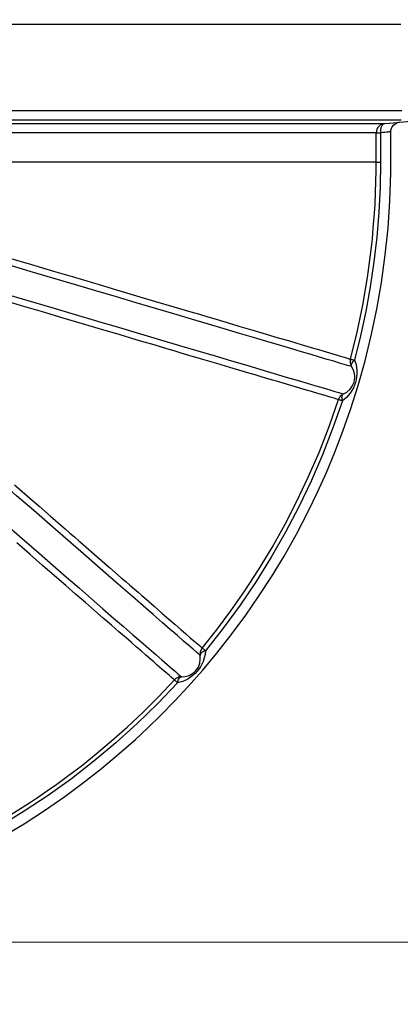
# Model space of a CAD drawing. Header units: millimetres. Extents: x 196 to 1773810, y -221320 to 153872.
# Tile 154 of 256: x 1164377 to 1164780, y -203456 to -202415. Entities that reach past the tile are written whole.
import ezdxf

# ---------------------------------------------------------------- set-up
doc = ezdxf.new("R2010")
doc.units = ezdxf.units.MM
doc.layers.get('Defpoints').update_dxf_attribs({"lineweight": 18})
for name, color, linetype, lineweight in [('00_Основной', 163, 'Continuous', 40), ('ТМ-размеры', 25, 'Continuous', 20), ('Эл.линия силовых сетей', 1, 'Continuous', 50)]:
    doc.layers.add(name, color=color, linetype=linetype, lineweight=lineweight)
doc.styles.add('SFINKS', font='SFINKS.shx', dxfattribs={"width": 0.7, "oblique": 15})
doc.styles.add('Times New Roman', font='times.ttf')
doc.dimstyles.new('кира-50', dxfattribs={"dimtxt": 150, "dimasz": 40, "dimexe": 15, "dimexo": 0, "dimgap": 20, "dimtad": 1, "dimdec": 0, "dimrnd": 5, "dimdsep": 46, "dimtxsty": 'SFINKS', "dimblk1": 'OBLIQUE', "dimblk2": 'OBLIQUE', "dimsah": 1, "dimcen": 2.5, "dimclrd": 252, "dimclre": 252, "dimclrt": 252, "dimadec": 0, "dimazin": 0, "dimtfac": 1, "dimtdec": 0, "dimtofl": 0, "dimtmove": 0, "dimatfit": 3, "dimldrblk": 'OBLIQUE', "dimfxl": 15, "dimtfill": 1, "dimtolj": 1, "dimtzin": 0, "dimlwd": 20, "dimlwe": 20, "dimarcsym": 0})

# ---------------------------------------------------------------- blocks, each defined once
blk = doc.blocks.new('_Oblique')
at = {"color": 0, "linetype": 'ByBlock', "lineweight": -2}
blk.add_line((-0.5, -0.5), (0.5, 0.5), dxfattribs=at)
blk = doc.blocks.new('*D61')
at = {"layer": 'Defpoints', "color": 0, "linetype": 'ByBlock', "lineweight": 50, "transparency": 16777216}
for p in [(1163944.7, -194978.3), (1163944.7, -203390.2), (1165379, -203390.2)]:
    blk.add_point(p, dxfattribs=at)
at = {"layer": 'ТМ-размеры', "color": 252, "linetype": 'ByBlock', "lineweight": 20, "transparency": 16777216}
for p, q in [((1163944.7, -194978.3), (1165394, -194978.3)), ((1165379, -194978.3), (1165379, -203390.2)), ((1163944.7, -203390.2), (1165394, -203390.2))]:
    blk.add_line(p, q, dxfattribs=at)
at = {"layer": 'ТМ-размеры', "color": 252, "linetype": 'ByBlock', "lineweight": 20, "transparency": 16777216, "xscale": 40, "yscale": 40, "zscale": 40}
for p, rotation in [((1165379, -194978.3), 90), ((1165379, -203390.2), 270)]:
    blk.add_blockref('_Oblique', p, dxfattribs=dict(at, rotation=rotation))
at = {"layer": 'ТМ-размеры', "color": 252, "linetype": 'ByBlock', "transparency": 16777216, "insert": (1165284, -199184.3), "char_height": 150, "attachment_point": 5, "rotation": 90, "style": 'SFINKS', "bg_fill": 3, "box_fill_scale": 1.1, "bg_fill_color": 256, "bg_fill_true_color": 13158600, "bg_fill_transparency": 0}
blk.add_mtext('\\A1;8410', dxfattribs=at)

msp = doc.modelspace()

# ---------------------------------------------------------------- linework, layer by layer
at = {"layer": '00_Основной', "color": 252, "lineweight": 25, "ltscale": 10}
msp.add_line((1164778.7, -202523.1, 0.2), (1164805.5, -202520.8, 0.2), dxfattribs=at)
at = {"layer": '00_Основной', "color": 252, "lineweight": 25, "ltscale": 10, "elevation": 0.2}
for points in [[(1164780.3, -202419.7), (1164773.6, -202419.7), (1164766.4, -202419.7), (1164758.6, -202419.7), (1164750.2, -202419.7), (1164741.3, -202419.7), (1164731.8, -202419.7), (1164721.8, -202419.7), (1164711.3, -202419.7), (1164700.2, -202419.7), (1164688.6, -202419.7), (1164676.5, -202419.7), (1164663.8, -202419.7), (1164650.7, -202419.7), (1164637.1, -202419.7), (1164623, -202419.7), (1164608.4, -202419.7), (1164593.4, -202419.7), (1164578, -202419.7), (1164562.1, -202419.7), (1164545.7, -202419.7), (1164529, -202419.7), (1164511.8, -202419.7), (1164494.3, -202419.7), (1164476.3, -202419.7), (1164458.1, -202419.7), (1164439.4, -202419.7), (1164420.4, -202419.7), (1164401.1, -202419.7), (1164381.5, -202419.7), (1164361.5, -202419.7)], [(1164363.7, -202510.8), (1164379.1, -202510.8), (1164394.2, -202510.8), (1164409.2, -202510.8), (1164424, -202510.8), (1164438.6, -202510.8), (1164453, -202510.8), (1164467.2, -202510.8), (1164481.2, -202510.8), (1164494.9, -202510.8), (1164508.5, -202510.8), (1164521.8, -202510.8), (1164534.8, -202510.8), (1164547.7, -202510.8), (1164560.2, -202510.8), (1164572.5, -202510.8), (1164584.6, -202510.8), (1164596.4, -202510.8), (1164607.9, -202510.8), (1164619.2, -202510.8), (1164630.2, -202510.8), (1164640.9, -202510.8), (1164651.3, -202510.8), (1164661.4, -202510.8), (1164671.3, -202510.8), (1164680.8, -202510.8), (1164690.1, -202510.8), (1164699, -202510.8), (1164707.6, -202510.8), (1164715.9, -202510.8), (1164723.9, -202510.8), (1164731.6, -202510.8), (1164738.9, -202510.8), (1164746, -202510.8), (1164752.7, -202510.8), (1164759, -202510.8), (1164765.1, -202510.8), (1164770.7, -202510.8), (1164776.1, -202510.8), (1164781.1, -202510.8)], [(1164366.7, -202524.4), (1164381.2, -202524.4), (1164395.4, -202524.4), (1164409.5, -202524.4), (1164423.4, -202524.4), (1164437, -202524.4), (1164450.5, -202524.4), (1164463.7, -202524.4), (1164476.7, -202524.4), (1164489.5, -202524.4), (1164502.1, -202524.4), (1164514.4, -202524.4), (1164526.4, -202524.4), (1164538.3, -202524.4), (1164549.8, -202524.4), (1164561.1, -202524.4), (1164572.2, -202524.4), (1164582.9, -202524.4), (1164593.4, -202524.4), (1164603.6, -202524.4), (1164613.6, -202524.4), (1164623.2, -202524.4), (1164632.6, -202524.4), (1164641.6, -202524.4), (1164650.4, -202524.4), (1164658.9, -202524.4), (1164667, -202524.4), (1164674.9, -202524.4), (1164682.4, -202524.4), (1164689.6, -202524.4), (1164696.5, -202524.4), (1164703.1, -202524.4), (1164709.3, -202524.4), (1164715.2, -202524.4), (1164720.8, -202524.4), (1164726.1, -202524.4), (1164731, -202524.4), (1164735.6, -202524.4), (1164739.8, -202524.4), (1164743.7, -202524.4), (1164747.3, -202524.4), (1164750.5, -202524.4), (1164753.4, -202524.4), (1164755.9, -202524.4), (1164758.1, -202524.4), (1164759.9, -202524.4), (1164761.4, -202524.4), (1164762.5, -202524.4), (1164763.3, -202524.4)], [(1164780.6, -202520.8), (1164776.2, -202520.8), (1164771.5, -202520.8), (1164766.4, -202520.8), (1164761, -202520.8), (1164755.3, -202520.8), (1164749.2, -202520.8), (1164742.8, -202520.8), (1164736.1, -202520.8), (1164729, -202520.8), (1164721.7, -202520.8), (1164714, -202520.8), (1164705.9, -202520.8), (1164697.6, -202520.8), (1164688.9, -202520.8), (1164680, -202520.8), (1164670.7, -202520.8), (1164661.1, -202520.8), (1164651.2, -202520.8), (1164641.1, -202520.8), (1164630.6, -202520.8), (1164619.9, -202520.8), (1164608.9, -202520.8), (1164597.6, -202520.8), (1164586, -202520.8), (1164574.2, -202520.8), (1164562.1, -202520.8), (1164549.8, -202520.8), (1164537.2, -202520.8), (1164524.3, -202520.8), (1164511.3, -202520.8), (1164498, -202520.8), (1164484.4, -202520.8), (1164470.6, -202520.8), (1164456.6, -202520.8), (1164442.4, -202520.8), (1164428, -202520.8), (1164413.4, -202520.8), (1164398.6, -202520.8), (1164383.6, -202520.8), (1164368.5, -202520.8)], [(1164763.3, -202524.4), (1164761.5, -202524.8), (1164759.7, -202525.4), (1164758.2, -202526.4), (1164756.8, -202527.7), (1164755.7, -202529.1), (1164754.8, -202530.8), (1164754.3, -202532.6), (1164754.2, -202534.4)], [(1164763.3, -202524.4), (1164762.3, -202524.7), (1164761.3, -202525.4), (1164760.4, -202526.3), (1164759.7, -202527.5), (1164759.2, -202529), (1164758.8, -202530.7), (1164758.6, -202532.5), (1164758.6, -202534.4)], [(1164763.3, -202524.4), (1164768.3, -202524), (1164772.4, -202523.7), (1164775.6, -202523.4), (1164777.7, -202523.2), (1164778.7, -202523.1), (1164778.7, -202523.1)], [(1164769.7, -202533.1), (1164769.8, -202531.4), (1164770.3, -202529.6), (1164771.1, -202527.9), (1164772.3, -202526.4), (1164773.7, -202525.1), (1164775.4, -202524.1), (1164777.1, -202523.4), (1164778.8, -202523.1)], [(1164358.4, -203279), (1164381.7, -203265), (1164404.2, -203250.4), (1164424.8, -203236.1), (1164444.6, -203221.5), (1164463.7, -203206.5), (1164475, -203197.1), (1164487, -203186.9), (1164499.5, -203175.8), (1164512.6, -203163.6), (1164526.4, -203150.2), (1164540.7, -203135.6), (1164555.4, -203119.9), (1164570.3, -203103), (1164585.5, -203084.8), (1164600.8, -203065.3), (1164616.2, -203044.5), (1164629.8, -203024.7), (1164643.4, -203003.9), (1164656.7, -202981.9), (1164669.8, -202958.7), (1164682.5, -202934.3), (1164692.2, -202914.3), (1164701.5, -202893.6), (1164710.5, -202872.1), (1164719, -202849.8), (1164727.1, -202826.8), (1164735.1, -202801.6), (1164742.4, -202775.6), (1164749, -202748.7), (1164754.8, -202721), (1164759.8, -202692.6), (1164763.8, -202663.3), (1164766.7, -202635.2), (1164768.6, -202606.4), (1164769.6, -202577), (1164769.7, -202547.4), (1164769.7, -202533.1)], [(1164754.2, -202534.4), (1164753.4, -202534.4), (1164752.2, -202534.4), (1164750.7, -202534.4), (1164748.9, -202534.4), (1164746.7, -202534.4), (1164744.1, -202534.4), (1164741.2, -202534.4), (1164737.9, -202534.4), (1164734.3, -202534.4), (1164730.3, -202534.4), (1164725.9, -202534.4), (1164721.3, -202534.4), (1164716.2, -202534.4), (1164710.9, -202534.4), (1164705.2, -202534.4), (1164699.1, -202534.4), (1164692.7, -202534.4), (1164686, -202534.4), (1164679, -202534.4), (1164671.6, -202534.4), (1164664, -202534.4), (1164655.9, -202534.4), (1164647.6, -202534.4), (1164639, -202534.4), (1164630, -202534.4), (1164620.8, -202534.4), (1164611.2, -202534.4), (1164601.4, -202534.4), (1164591.3, -202534.4), (1164580.9, -202534.4), (1164570.2, -202534.4), (1164559.2, -202534.4), (1164547.9, -202534.4), (1164536.4, -202534.4), (1164524.6, -202534.4), (1164512.6, -202534.4), (1164500.3, -202534.4), (1164487.8, -202534.4), (1164475, -202534.4), (1164462, -202534.4), (1164448.7, -202534.4), (1164435.3, -202534.4), (1164421.6, -202534.4), (1164407.7, -202534.4), (1164393.6, -202534.4), (1164379.3, -202534.4), (1164364.8, -202534.4)], [(1164754.2, -202565.3), (1164754.2, -202548), (1164754.2, -202534.4)], [(1164754.2, -202534.4), (1164754.3, -202534.4), (1164754.5, -202534.4), (1164754.9, -202534.4), (1164755.4, -202534.4), (1164756.1, -202534.4), (1164756.8, -202534.4), (1164757.7, -202534.4), (1164758.6, -202534.4)], [(1164769.7, -202533.1), (1164769.5, -202533.1), (1164768.9, -202533.2), (1164768, -202533.3), (1164766.7, -202533.5), (1164765.1, -202533.6), (1164763.2, -202533.9), (1164761, -202534.1), (1164758.6, -202534.4)], [(1164758.6, -202534.4), (1164758.6, -202549.8), (1164758.6, -202565.2)], [(1164754.2, -202565.3), (1164753.4, -202565.3), (1164752.2, -202565.3), (1164750.7, -202565.3), (1164748.9, -202565.3), (1164746.6, -202565.3), (1164744.1, -202565.3), (1164741.1, -202565.3), (1164737.8, -202565.3), (1164734.2, -202565.3), (1164730.2, -202565.3), (1164725.9, -202565.3), (1164721.2, -202565.3), (1164716.1, -202565.3), (1164710.8, -202565.3), (1164705, -202565.3), (1164699, -202565.3), (1164692.6, -202565.3), (1164685.9, -202565.3), (1164678.8, -202565.3), (1164671.4, -202565.3), (1164663.7, -202565.3), (1164655.7, -202565.3), (1164647.3, -202565.3), (1164638.7, -202565.3), (1164629.7, -202565.3), (1164620.5, -202565.3), (1164610.9, -202565.3), (1164601, -202565.3), (1164590.9, -202565.3), (1164580.4, -202565.3), (1164569.7, -202565.3), (1164558.7, -202565.3), (1164547.4, -202565.3), (1164535.9, -202565.3), (1164524, -202565.3), (1164512, -202565.3), (1164499.7, -202565.3), (1164487.1, -202565.3), (1164474.3, -202565.3), (1164461.2, -202565.3), (1164448, -202565.3), (1164434.5, -202565.3), (1164420.7, -202565.3), (1164406.8, -202565.3), (1164392.7, -202565.3), (1164378.3, -202565.3), (1164363.8, -202565.3)], [(1164726.9, -202773.6), (1164733.9, -202745.3), (1164739.9, -202716.5), (1164744.9, -202687.3), (1164748.8, -202658.1), (1164750.1, -202646.6), (1164751.1, -202635.1), (1164752.1, -202623.3), (1164752.9, -202610.5), (1164753.5, -202597.6), (1164753.9, -202585.8), (1164754.1, -202575), (1164754.2, -202565.3)], [(1164758.6, -202565.2), (1164758.2, -202591.7), (1164756.9, -202618.2), (1164754.7, -202644.6), (1164751.7, -202670.9), (1164747.8, -202697.1), (1164743.1, -202723.2), (1164737.6, -202749.1), (1164731.2, -202774.8)], [(1164754.2, -202565.3), (1164754.3, -202565.3), (1164754.5, -202565.2), (1164754.9, -202565.2), (1164755.4, -202565.2), (1164756.1, -202565.2), (1164756.8, -202565.2), (1164757.7, -202565.2), (1164758.6, -202565.2)], [(1164365.3, -202666.5), (1164389.6, -202673.7), (1164412.9, -202680.6), (1164432.6, -202686.4), (1164451.4, -202692), (1164456.2, -202693.5), (1164461, -202694.9), (1164465.7, -202696.3), (1164470.4, -202697.6), (1164474.9, -202699), (1164479.5, -202700.4), (1164500.6, -202706.6), (1164520.8, -202712.6), (1164540, -202718.3), (1164558.2, -202723.7), (1164567.3, -202726.3), (1164576.1, -202729), (1164584.7, -202731.5), (1164593, -202734), (1164601, -202736.4), (1164608.8, -202738.7), (1164623.7, -202743.1), (1164637.6, -202747.2), (1164650.5, -202751), (1164662.3, -202754.5), (1164669.3, -202756.6), (1164675.8, -202758.5), (1164681.9, -202760.3), (1164687.7, -202762), (1164693, -202763.6), (1164701.1, -202766), (1164708.2, -202768.1), (1164714.1, -202769.8), (1164718.9, -202771.3), (1164722.7, -202772.4), (1164725.3, -202773.2), (1164726.9, -202773.6)], [(1164728.1, -202781.6), (1164726.5, -202781.1), (1164723.9, -202780.3), (1164720.1, -202779.2), (1164715.2, -202777.8), (1164709.3, -202776), (1164702.3, -202773.9), (1164694.3, -202771.6), (1164685.2, -202768.9), (1164675.1, -202765.9), (1164663.9, -202762.6), (1164651.7, -202759), (1164638.6, -202755.1), (1164624.5, -202750.9), (1164609.4, -202746.4), (1164593.5, -202741.7), (1164576.6, -202736.7), (1164558.8, -202731.4), (1164540.2, -202725.9), (1164520.7, -202720.1), (1164500.4, -202714.1), (1164479.4, -202707.9), (1164457.6, -202701.5), (1164435.1, -202694.8), (1164412, -202687.9), (1164388.1, -202680.9), (1164363.7, -202673.6)], [(1164714.2, -202816.5), (1164712.5, -202816), (1164709.6, -202815.1), (1164705.5, -202813.9), (1164700.1, -202812.3), (1164693.5, -202810.4), (1164685.7, -202808), (1164678.1, -202805.8), (1164669.7, -202803.3), (1164660.4, -202800.6), (1164650.2, -202797.5), (1164644.5, -202795.9), (1164638.6, -202794.1), (1164632.4, -202792.3), (1164626, -202790.4), (1164619.3, -202788.4), (1164612.4, -202786.4), (1164599.3, -202782.5), (1164585.4, -202778.4), (1164570.7, -202774), (1164555, -202769.4), (1164547.7, -202767.2), (1164540.3, -202765), (1164532.6, -202762.7), (1164524.8, -202760.4), (1164516.8, -202758), (1164508.6, -202755.6), (1164500.3, -202753.1), (1164482.3, -202747.8), (1164463.4, -202742.2), (1164443.6, -202736.4), (1164422.9, -202730.2), (1164401.3, -202723.8), (1164378.8, -202717.2), (1164355.5, -202710.2)], [(1164359.3, -202703.8), (1164385.5, -202711.6), (1164410.9, -202719.1), (1164435.6, -202726.4), (1164459.5, -202733.5), (1164482.5, -202740.3), (1164504.7, -202746.9), (1164525.9, -202753.2), (1164546.2, -202759.2), (1164565.5, -202764.9), (1164583.8, -202770.3), (1164601, -202775.4), (1164617.2, -202780.2), (1164632.2, -202784.7), (1164646.2, -202788.8), (1164658.9, -202792.6), (1164670.6, -202796), (1164681, -202799.1), (1164690.2, -202801.8), (1164698.2, -202804.2), (1164705, -202806.2), (1164710.5, -202807.8), (1164714.8, -202809.1), (1164717.8, -202810), (1164719.5, -202810.5)], [(1164726.9, -202773.6), (1164726.7, -202774.6), (1164726.6, -202775.7), (1164726.6, -202776.7), (1164726.7, -202777.7), (1164726.9, -202778.7), (1164727.2, -202779.7), (1164727.6, -202780.7), (1164728.1, -202781.6)], [(1164726.9, -202773.6), (1164727, -202773.7), (1164727.2, -202773.7), (1164727.6, -202773.8), (1164728.1, -202774), (1164728.7, -202774.1), (1164729.4, -202774.3), (1164730.2, -202774.5), (1164731.2, -202774.8)], [(1164731.2, -202774.8), (1164732.5, -202778.4), (1164733.3, -202782.2), (1164733.7, -202786.2), (1164733.7, -202789.3), (1164733.4, -202792.3), (1164732.9, -202795.5), (1164732.1, -202798.5), (1164731.2, -202801.3), (1164730, -202804.1), (1164728.5, -202806.9), (1164726.7, -202809.7), (1164722.9, -202814.2), (1164718.4, -202817.9)], [(1164719.5, -202810.5), (1164723.2, -202808.5), (1164726.3, -202805.8), (1164727.7, -202804.2), (1164728.9, -202802.3), (1164729.9, -202800.3), (1164730.7, -202798.1), (1164731.2, -202795.8), (1164731.5, -202793.6), (1164731.5, -202791.4), (1164731.2, -202789.3), (1164730.1, -202785.2), (1164728.1, -202781.6)], [(1164728.1, -202781.6), (1164727.9, -202781), (1164727.8, -202780.2), (1164728, -202779.4), (1164728.3, -202778.6), (1164728.8, -202777.6), (1164729.4, -202776.7), (1164730.2, -202775.7), (1164731.2, -202774.8)], [(1164719.5, -202810.5), (1164718.6, -202811), (1164717.8, -202811.6), (1164717, -202812.2), (1164716.2, -202812.9), (1164715.6, -202813.8), (1164715, -202814.6), (1164714.6, -202815.5), (1164714.2, -202816.5)], [(1164718.4, -202817.9), (1164718.1, -202816.6), (1164718, -202815.3), (1164717.9, -202814.2), (1164718, -202813.1), (1164718.2, -202812.2), (1164718.6, -202811.5), (1164719, -202810.9), (1164719.5, -202810.5)], [(1164570, -203079.2), (1164585.2, -203060.2), (1164600.3, -203040), (1164615.2, -203018.8), (1164629.8, -202996.4), (1164644, -202972.9), (1164657.8, -202948.3), (1164670.3, -202924), (1164682.3, -202898.6), (1164693.7, -202872.3), (1164704.3, -202844.9), (1164714.2, -202816.5)], [(1164718.4, -202817.9), (1164708.4, -202846.5), (1164697.5, -202874.8), (1164685.4, -202902.6), (1164672.3, -202929.9), (1164658.3, -202956.7), (1164643.2, -202983), (1164627.2, -203008.7), (1164610.2, -203033.8), (1164592.3, -203058.3), (1164573.5, -203082.1)], [(1164718.4, -202817.9), (1164717.5, -202817.6), (1164716.7, -202817.3), (1164716, -202817.1), (1164715.4, -202816.9), (1164714.9, -202816.7), (1164714.5, -202816.6), (1164714.3, -202816.5), (1164714.2, -202816.5)], [(1164567.9, -203087), (1164566.4, -203085.7), (1164564, -203083.6), (1164560.5, -203080.6), (1164556, -203076.6), (1164550.4, -203071.8), (1164543.9, -203066.1), (1164536.3, -203059.5), (1164527.7, -203052.1), (1164518.2, -203043.8), (1164507.7, -203034.7), (1164496.3, -203024.8), (1164483.9, -203014), (1164470.7, -203002.5), (1164456.6, -202990.2), (1164441.6, -202977.2), (1164425.8, -202963.5), (1164409.2, -202949), (1164391.8, -202933.9), (1164373.6, -202918.1), (1164354.8, -202901.8)], [(1164371.6, -202906.8), (1164384.8, -202918.2), (1164397.5, -202929.2), (1164409.6, -202939.8), (1164414.9, -202944.4), (1164420.1, -202948.9), (1164425.1, -202953.3), (1164430.1, -202957.6), (1164434.9, -202961.8), (1164439.7, -202965.9), (1164444.3, -202969.9), (1164458.7, -202982.4), (1164472.1, -202994.1), (1164484.5, -203004.9), (1164489.2, -203008.9), (1164493.7, -203012.9), (1164498, -203016.6), (1164502.2, -203020.3), (1164506.3, -203023.8), (1164510.3, -203027.3), (1164519.2, -203035), (1164527.4, -203042.2), (1164534.8, -203048.6), (1164541.5, -203054.4), (1164547.5, -203059.6), (1164552.8, -203064.2), (1164557.4, -203068.3), (1164561.4, -203071.7), (1164564.6, -203074.5), (1164567.1, -203076.7), (1164568.9, -203078.3), (1164570, -203079.2)], [(1164365.8, -202951.3), (1164382, -202965.4), (1164397.6, -202978.9), (1164412.5, -202991.9), (1164426.7, -203004.3), (1164440.2, -203016), (1164453, -203027.2), (1164465.1, -203037.6), (1164476.4, -203047.5), (1164486.9, -203056.6), (1164496.7, -203065.1), (1164505.6, -203072.8), (1164513.7, -203079.9), (1164521, -203086.2), (1164527.4, -203091.8), (1164533, -203096.7), (1164537.8, -203100.8), (1164541.7, -203104.2), (1164544.7, -203106.8), (1164546.8, -203108.7), (1164548.1, -203109.8)], [(1164540.7, -203113), (1164539.6, -203112), (1164537.7, -203110.4), (1164535, -203108.1), (1164531.6, -203105.1), (1164527.5, -203101.5), (1164522.6, -203097.2), (1164518.9, -203094), (1164514.9, -203090.6), (1164510.5, -203086.8), (1164505.8, -203082.7), (1164500.7, -203078.3), (1164495.3, -203073.5), (1164489.5, -203068.5), (1164482, -203062), (1164474, -203055), (1164465.4, -203047.6), (1164456.3, -203039.6), (1164446.5, -203031.1), (1164436.1, -203022.1), (1164425.8, -203013.1), (1164413.9, -203002.8), (1164401.3, -202991.8), (1164388, -202980.2), (1164374, -202968.1)], [(1164573.5, -203082.1), (1164573.1, -203085.9), (1164572.3, -203089.7), (1164571, -203093.5), (1164569.7, -203096.3), (1164568.2, -203099), (1164566.4, -203101.6), (1164564.5, -203104.1), (1164562.5, -203106.2), (1164560.2, -203108.3), (1164557.7, -203110.2), (1164555, -203112), (1164549.6, -203114.5), (1164544, -203116)], [(1164548.1, -203109.8), (1164552.2, -203109.4), (1164556.2, -203108.2), (1164558.1, -203107.3), (1164559.9, -203106.2), (1164561.7, -203104.8), (1164563.4, -203103.1), (1164564.8, -203101.2), (1164566, -203099.3), (1164566.9, -203097.3), (1164567.5, -203095.2), (1164568.1, -203091.1), (1164567.9, -203087)], [(1164570, -203079.2), (1164569.4, -203080.1), (1164568.9, -203081), (1164568.5, -203081.9), (1164568.1, -203082.9), (1164567.9, -203083.9), (1164567.8, -203084.9), (1164567.8, -203086), (1164567.9, -203087)], [(1164573.5, -203082.1), (1164572.2, -203082.5), (1164571.1, -203083.1), (1164570.1, -203083.7), (1164569.3, -203084.3), (1164568.6, -203085), (1164568.2, -203085.6), (1164567.9, -203086.3), (1164567.9, -203087)], [(1164573.5, -203082.1), (1164572.7, -203081.5), (1164572.1, -203080.9), (1164571.5, -203080.4), (1164571, -203080), (1164570.6, -203079.7), (1164570.3, -203079.5), (1164570.1, -203079.3), (1164570, -203079.2)], [(1164300.6, -203292.3), (1164315, -203285), (1164330, -203277.1), (1164345.6, -203268.5), (1164361.6, -203259.2), (1164378, -203249), (1164387.4, -203242.9), (1164396.9, -203236.6), (1164406.6, -203230), (1164416.4, -203223.1), (1164426.2, -203215.9), (1164434.4, -203209.8), (1164442, -203204), (1164457.9, -203191.2), (1164474.2, -203177.5), (1164490.6, -203162.9), (1164507.2, -203147.3), (1164523.9, -203130.7), (1164540.7, -203113)], [(1164544, -203116), (1164523, -203137.9), (1164501.3, -203159), (1164478.8, -203179.4), (1164455.6, -203198.8), (1164431.7, -203217.4), (1164407, -203235.1), (1164381.8, -203251.8), (1164355.9, -203267.6), (1164329.5, -203282.4), (1164302.5, -203296.3)], [(1164548.1, -203109.8), (1164547, -203109.8), (1164546, -203110), (1164545, -203110.2), (1164544, -203110.6), (1164543.1, -203111.1), (1164542.2, -203111.6), (1164541.4, -203112.3), (1164540.7, -203113)], [(1164544, -203116), (1164543.3, -203115.3), (1164542.6, -203114.8), (1164542.1, -203114.3), (1164541.6, -203113.8), (1164541.2, -203113.5), (1164541, -203113.2), (1164540.8, -203113.1), (1164540.7, -203113)], [(1164544, -203116), (1164544.3, -203114.7), (1164544.6, -203113.5), (1164545.1, -203112.4), (1164545.6, -203111.5), (1164546.2, -203110.8), (1164546.8, -203110.2), (1164547.4, -203109.9), (1164548.1, -203109.8)]]:
    msp.add_lwpolyline(points, dxfattribs=at)

# ---------------------------------------------------------------- next in the draw order: dimensions: what is measured, and where the dimension line sits
at = {"layer": 'ТМ-размеры', "color": 3, "linetype": 'ByBlock'}
dim = msp.add_linear_dim(base=(1165379, -203390.2, 0.2), p1=(1163944.7, -194978.3, 0.2), p2=(1163944.7, -203390.2, 0.2), angle=90, dimstyle='кира-50', dxfattribs=at)
dim.commit()
dim.dimension.update_dxf_attribs({"geometry": '*D61', "text_midpoint": (1165284, -199184.3, 0.2)})

# ---------------------------------------------------------------- next in the draw order: texts
at = {"layer": 'Эл.линия силовых сетей', "color": 1, "lineweight": 20, "ltscale": 200, "insert": (1141695.2, -202736.7, 0.4), "char_height": 300, "attachment_point": 1, "rotation": 359.8977, "style": 'Times New Roman', "bg_fill": 3, "box_fill_scale": 1, "bg_fill_color": 256, "bg_fill_transparency": 0}
msp.add_mtext_dynamic_manual_height_columns('\\pi16.00321;{\\L\\C0;5ДСП-36Вт-IP54\\P\\pi1335.61388;\\l2,6}', width=3198.337, gutter_width=1250, heights=[0], dxfattribs=at)

doc.saveas('drawing.dxf')
